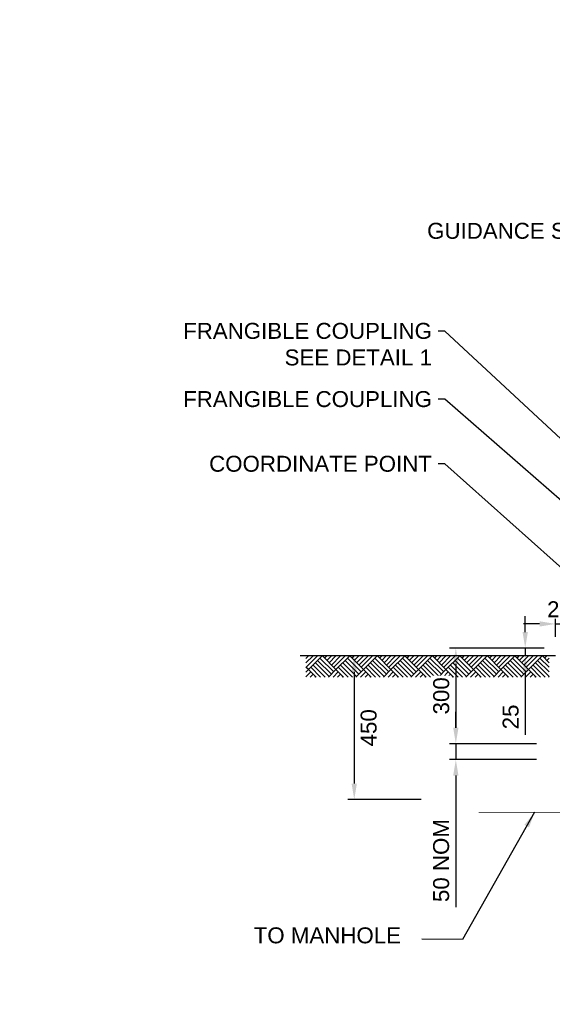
# Model space of a CAD drawing. Header units: metres. Extents: x -4024927 to 10167049, y -539908 to 13839353.
# Tile 90 of 211: x 1372733 to 1374403, y -66228 to -63141. Entities that reach past the tile are written whole.
import ezdxf
from ezdxf import colors
from ezdxf.entities.mleader import LeaderData, LeaderLine
from ezdxf.math import Vec2, Vec3

# ---------------------------------------------------------------- set-up
doc = ezdxf.new("R2010")
doc.units = ezdxf.units.M
doc.linetypes.add('CONTIUOUS', pattern=[0])
doc.linetypes.add('HIDDEN', pattern=[0.375, 0.25, -0.125])
for name, color, linetype in [('C-ANNO-DIMS', 1, 'Continuous'), ('E-ANNO-TEXT-07CN', 7, 'Continuous'), ('E-DETL-GRPH-07CN', 2, 'Continuous'), ('EL-AGLI-EQUP-PAPI-N-RefEdit0', 1, 'CONTIUOUS'), ('Hatch', 252, 'Continuous'), ('s-text', 2, 'Continuous')]:
    doc.layers.add(name, color=color, linetype=linetype)
doc.layers.add('PVC PIPE', color=250, linetype='HIDDEN', true_color=0x333333)
doc.styles.add('Arial', font='arial.ttf')
doc.styles.add('ROMANS', font='romans.shx', dxfattribs={"width": 0.8})
doc.styles.get("Standard").update_dxf_attribs({"font": 'arial.ttf'})
doc.dimstyles.new('DIM-25$7', dxfattribs={"dimscale": 0.25, "dimtxt": 0.225, "dimasz": 0.2, "dimexe": 0.1, "dimexo": 0.1, "dimgap": 0.08, "dimtad": 1, "dimdec": 0, "dimlfac": 1000, "dimzin": 0, "dimdsep": 46, "dimtxsty": 'ROMANS', "dimblk": 'ARCHTICK', "dimcen": 0.09, "dimdle": 0.1, "dimclrd": 1, "dimclre": 1, "dimclrt": 2, "dimadec": 0, "dimazin": 0, "dimtfac": 1, "dimtdec": 0, "dimtix": 1, "dimtmove": 2, "dimatfit": 2, "dimfxl": 1, "dimtolj": 1, "dimtzin": 0, "dimlwd": -1, "dimlwe": -1, "dimarcsym": 0})
doc.dimstyles.new('WSA_Dim-20', dxfattribs={"dimscale": 20, "dimtxt": 3.5, "dimasz": 3, "dimexe": 1, "dimexo": 3, "dimgap": 1, "dimtad": 1, "dimdec": 0, "dimrnd": 1, "dimzin": 0, "dimdsep": 46, "dimtxsty": 'Arial', "dimcen": 0, "dimclrd": 1, "dimclre": 8, "dimclrt": 2, "dimadec": 3, "dimazin": 0, "dimtfac": 0.3333, "dimtdec": 0, "dimtix": 1, "dimtmove": 0, "dimatfit": 3, "dimfxl": 5, "dimtfill": 1, "dimtolj": 1, "dimtzin": 0, "dimarcsym": 1})

# ---------------------------------------------------------------- blocks, each defined once
blk = doc.blocks.new('*D1217')
at = {"layer": 'C-ANNO-DIMS', "color": 8, "lineweight": -2, "transparency": 16777216}
for p, q in [((1374377.9, -65110.7), (1374080.4, -65110.7)), ((1374253.2, -65410.7), (1374080.4, -65410.7))]:
    blk.add_line(p, q, dxfattribs=at)
at = {"layer": 'C-ANNO-DIMS', "color": 1, "lineweight": -2, "transparency": 16777216}
blk.add_line((1374100.4, -65160.7), (1374100.4, -65360.7), dxfattribs=at)
at = {"layer": 'C-ANNO-DIMS', "color": 1, "transparency": 16777216}
for points in [[(1374092.1, -65160.7), (1374108.8, -65160.7), (1374100.4, -65110.7)], [(1374092.1, -65360.7), (1374108.8, -65360.7), (1374100.4, -65410.7)]]:
    blk.add_solid(points, dxfattribs=at)
at = {"layer": 'Defpoints', "color": 0, "transparency": 16777216}
for p in [(1374437.9, -65110.7), (1374100.4, -65410.7), (1374313.2, -65410.7)]:
    blk.add_point(p, dxfattribs=at)
at = {"layer": 'C-ANNO-DIMS', "color": 2, "transparency": 16777216, "insert": (1374054.9, -65260.7), "char_height": 50, "attachment_point": 5, "rotation": 90, "style": 'Arial', "bg_fill": 3, "box_fill_scale": 1.1, "bg_fill_color": 256, "bg_fill_true_color": 13158600, "bg_fill_transparency": 0}
blk.add_mtext('\\A1;300', dxfattribs=at)
blk = doc.blocks.new('*D1218')
at = {"layer": 'C-ANNO-DIMS', "color": 1, "lineweight": -2, "transparency": 16777216}
for p, q in [((1374100.4, -65360.7), (1374100.4, -65310.7)), ((1374100.4, -65410.7), (1374100.4, -65460.7)), ((1374100.4, -65510.7), (1374100.4, -65922.9))]:
    blk.add_line(p, q, dxfattribs=at)
at = {"layer": 'C-ANNO-DIMS', "color": 8, "lineweight": -2, "transparency": 16777216}
for p, q in [((1374352.9, -65410.7), (1374080.4, -65410.7)), ((1374352.9, -65460.7), (1374080.4, -65460.7))]:
    blk.add_line(p, q, dxfattribs=at)
at = {"layer": 'C-ANNO-DIMS', "color": 1, "transparency": 16777216}
for points in [[(1374092.1, -65360.7), (1374108.8, -65360.7), (1374100.4, -65410.7)], [(1374092.1, -65510.7), (1374108.8, -65510.7), (1374100.4, -65460.7)]]:
    blk.add_solid(points, dxfattribs=at)
at = {"layer": 'Defpoints', "color": 0, "transparency": 16777216}
for p in [(1374412.9, -65410.7), (1374100.4, -65460.7), (1374412.9, -65460.7)]:
    blk.add_point(p, dxfattribs=at)
at = {"layer": 'C-ANNO-DIMS', "color": 2, "transparency": 16777216, "insert": (1374054.6, -65777), "char_height": 50, "attachment_point": 5, "rotation": 90, "style": 'Arial', "bg_fill": 3, "box_fill_scale": 1.1, "bg_fill_color": 256, "bg_fill_true_color": 13158600, "bg_fill_transparency": 0}
blk.add_mtext('\\A1;50 NOM', dxfattribs=at)
blk = doc.blocks.new('*D1243')
at = {"layer": 'C-ANNO-DIMS', "color": 8, "lineweight": -2, "transparency": 16777216}
for p, q in [((1373991.7, -65135.7), (1373761.7, -65135.8)), ((1373992, -65585.7), (1373762, -65585.8))]:
    blk.add_line(p, q, dxfattribs=at)
at = {"layer": 'C-ANNO-DIMS', "color": 1, "lineweight": -2, "transparency": 16777216}
blk.add_line((1373781.7, -65185.8), (1373782, -65535.8), dxfattribs=at)
at = {"layer": 'C-ANNO-DIMS', "color": 1, "transparency": 16777216}
for points in [[(1373790.1, -65185.8), (1373773.4, -65185.8), (1373781.7, -65135.8)], [(1373790.3, -65535.8), (1373773.6, -65535.8), (1373782, -65585.8)]]:
    blk.add_solid(points, dxfattribs=at)
at = {"layer": 'Defpoints', "color": 0, "transparency": 16777216}
for p in [(1374051.7, -65135.7), (1373782, -65585.8), (1374052, -65585.7)]:
    blk.add_point(p, dxfattribs=at)
at = {"layer": 'C-ANNO-DIMS', "color": 2, "transparency": 16777216, "insert": (1373827.4, -65360.8), "char_height": 50, "attachment_point": 5, "rotation": 90.0337, "style": 'Arial', "bg_fill": 3, "box_fill_scale": 1.1, "bg_fill_color": 256, "bg_fill_true_color": 13158600, "bg_fill_transparency": 0}
blk.add_mtext('\\A1;450', dxfattribs=at)
blk = doc.blocks.new('*D1245')
at = {"layer": 'C-ANNO-DIMS', "color": 1, "lineweight": -2, "transparency": 16777216}
for p, q in [((1374318, -65060.7), (1374318, -65010.7)), ((1374318, -65110.7), (1374318, -65135.7)), ((1374318, -65185.7), (1374318, -65383.1))]:
    blk.add_line(p, q, dxfattribs=at)
at = {"layer": 'C-ANNO-DIMS', "color": 8, "lineweight": -2, "transparency": 16777216}
for p, q in [((1374377.9, -65110.7), (1374298, -65110.7)), ((1374352.9, -65135.7), (1374298, -65135.7))]:
    blk.add_line(p, q, dxfattribs=at)
at = {"layer": 'C-ANNO-DIMS', "color": 1, "transparency": 16777216}
for points in [[(1374309.7, -65060.7), (1374326.4, -65060.7), (1374318, -65110.7)], [(1374309.7, -65185.7), (1374326.4, -65185.7), (1374318, -65135.7)]]:
    blk.add_solid(points, dxfattribs=at)
at = {"layer": 'Defpoints', "color": 0, "transparency": 16777216}
for p in [(1374437.9, -65110.7), (1374318, -65135.7), (1374412.9, -65135.7)]:
    blk.add_point(p, dxfattribs=at)
at = {"layer": 'C-ANNO-DIMS', "color": 2, "transparency": 16777216, "insert": (1374272.5, -65326.7), "char_height": 50, "attachment_point": 5, "rotation": 90, "style": 'Arial', "bg_fill": 3, "box_fill_scale": 1.1, "bg_fill_color": 256, "bg_fill_true_color": 13158600, "bg_fill_transparency": 0}
blk.add_mtext('\\A1;25', dxfattribs=at)
blk = doc.blocks.new('*D1339')
at = {"layer": 'C-ANNO-DIMS', "color": 8, "lineweight": -2, "transparency": 16777216}
for p, q in [((1374412.9, -65075.7), (1374412.9, -65015.2)), ((1374437.9, -65050.7), (1374437.9, -65015.2))]:
    blk.add_line(p, q, dxfattribs=at)
at = {"layer": 'C-ANNO-DIMS', "color": 1, "lineweight": -2, "transparency": 16777216}
for p, q in [((1374362.9, -65035.2), (1374312.9, -65035.2)), ((1374412.9, -65035.2), (1374437.9, -65035.2)), ((1374487.9, -65035.2), (1374537.9, -65035.2))]:
    blk.add_line(p, q, dxfattribs=at)
at = {"layer": 'C-ANNO-DIMS', "color": 1, "transparency": 16777216}
for points in [[(1374362.9, -65026.8), (1374362.9, -65043.5), (1374412.9, -65035.2)], [(1374487.9, -65026.8), (1374487.9, -65043.5), (1374437.9, -65035.2)]]:
    blk.add_solid(points, dxfattribs=at)
at = {"layer": 'Defpoints', "color": 0, "transparency": 16777216}
for p in [(1374437.9, -65035.2), (1374437.9, -65110.7), (1374412.9, -65135.7)]:
    blk.add_point(p, dxfattribs=at)
at = {"layer": 'C-ANNO-DIMS', "color": 2, "transparency": 16777216, "insert": (1374425.4, -64989.6), "char_height": 50, "attachment_point": 5, "style": 'Arial', "bg_fill": 3, "box_fill_scale": 1.1, "bg_fill_color": 256, "bg_fill_true_color": 13158600, "bg_fill_transparency": 0}
blk.add_mtext('\\A1;25', dxfattribs=at)
blk = doc.blocks.new('_ArchTick')
at = {"color": 0, "linetype": 'ByBlock', "const_width": 0.15}
blk.add_lwpolyline([(-0.5, -0.5), (0.5, 0.5)], dxfattribs=at)

msp = doc.modelspace()

# ---------------------------------------------------------------- hatches: boundary and pattern name
at = {"layer": 'Hatch'}
h = msp.add_hatch(dxfattribs=at)
h.set_pattern_fill('AR-PARQ1', color=256, scale=0.2, angle=45, style=0)
h.set_pattern_definition([(45, (72236652.685, -45088073.25), (86.210458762, 5e-14), [60.96, -60.96]), (45, (72236645.5, -45088066.065), (86.210458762, 5e-14), [60.96, -60.96]), (45, (72236638.317, -45088058.88), (86.210458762, 5e-14), [60.96, -60.96]), (45, (72236631.13, -45088051.697), (86.210458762, 5e-14), [60.96, -60.96]), (45, (72236623.95, -45088044.51), (86.210458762, 5e-14), [60.96, -60.96]), (45, (72236616.764, -45088037.33), (86.210458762, 5e-14), [60.96, -60.96]), (45, (72236609.58, -45088030.144), (86.210458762, 5e-14), [60.96, -60.96]), (135, (72236695.79, -45088030.144), (-86.210458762, -5e-14), [60.96, -60.96]), (135, (72236702.975, -45088022.96), (-86.210458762, -5e-14), [60.96, -60.96]), (135, (72236710.16, -45088015.776), (-86.210458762, -5e-14), [60.96, -60.96]), (135, (72236717.343, -45088008.59), (-86.210458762, -5e-14), [60.96, -60.96]), (135, (72236724.53, -45088001.41), (-86.210458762, -5e-14), [60.96, -60.96]), (135, (72236731.71, -45087994.223), (-86.210458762, -5e-14), [60.96, -60.96]), (135, (72236738.896, -45087987.04), (-86.210458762, -5e-14), [60.96, -60.96])])
h.paths.add_polyline_path([(1374392.94, -65135.66), (1373630.75, -65135.66), (1373630.75, -65202.06), (1374392.94, -65202.06)])

# ---------------------------------------------------------------- linework, layer by layer
at = {"layer": 'E-DETL-GRPH-07CN', "color": 3, "ltscale": 0.5}
msp.add_line((1374412.94, -65135.66), (1373612.04, -65135.66), dxfattribs=at)
at = {"layer": 'PVC PIPE', "ltscale": 5, "const_width": 2}
msp.add_lwpolyline([(1374172.17, -65625.66), (1375062.94, -65625.66, 0.4142136), (1375152.94, -65535.66), (1375152.94, -65110.66)], format="xyb", dxfattribs=at)

# ---------------------------------------------------------------- texts
at = {"layer": 's-text'}
msp.add_text('GUIDANCE SIGN', height=50, dxfattribs=at).set_placement((1374010.53, -63828.02))
at = {"layer": 's-text', "insert": (1373928.53, -65986.38), "char_height": 50, "attachment_point": 3}
msp.add_mtext_dynamic_manual_height_columns('TO MANHOLE', width=811.2178, gutter_width=250, heights=[0], dxfattribs=at)

# ---------------------------------------------------------------- leaders
at = {"layer": 'E-ANNO-TEXT-07CN'}
msp.add_leader([(1374347.43, -65625.66), (1374121.25, -66024.41), (1373994.1, -66023.25)], dimstyle='DIM-25$7', override={"dimasz": 200}, dxfattribs=at)

# ---------------------------------------------------------------- next in the draw order: dimensions: what is measured, and where the dimension line sits
at = {"layer": 'C-ANNO-DIMS'}
dim = msp.add_aligned_dim(p1=(1374051.7, -65135.66), p2=(1374051.96, -65585.66), distance=-269.98, dimstyle='WSA_Dim-20', override={"dimtxt": 2.5, "dimasz": 2.5}, dxfattribs=at)
dim.commit()
dim.dimension.update_dxf_attribs({"geometry": '*D1243', "text_midpoint": (1373827.38, -65360.79)})

# ---------------------------------------------------------------- next in the draw order: dimensions: what is measured, and where the dimension line sits
dim = msp.add_linear_dim(base=(1374100.44, -65410.66), p1=(1374437.94, -65110.66), p2=(1374313.2, -65410.66), angle=90, dimstyle='WSA_Dim-20', override={"dimtxt": 2.5, "dimasz": 2.5}, dxfattribs=at)
dim.commit()
dim.dimension.update_dxf_attribs({"geometry": '*D1217', "text_midpoint": (1374054.89, -65260.66)})

# ---------------------------------------------------------------- next in the draw order: dimensions: what is measured, and where the dimension line sits
dim = msp.add_linear_dim(base=(1374100.44, -65460.66), p1=(1374412.94, -65410.66), p2=(1374412.94, -65460.66), angle=90, text='<> NOM', dimstyle='WSA_Dim-20', override={"dimtxt": 2.5, "dimasz": 2.5}, dxfattribs=at)
dim.commit()
dim.dimension.update_dxf_attribs({"geometry": '*D1218', "text_midpoint": (1374100.44, -65776.97), "dimtype": 160})

# ---------------------------------------------------------------- next in the draw order: dimensions: what is measured, and where the dimension line sits
dim = msp.add_linear_dim(base=(1374318.04, -65135.66), p1=(1374437.94, -65110.66), p2=(1374412.94, -65135.66), angle=90, dimstyle='WSA_Dim-20', override={"dimtxt": 2.5, "dimasz": 2.5}, dxfattribs=at)
dim.commit()
dim.dimension.update_dxf_attribs({"geometry": '*D1245', "text_midpoint": (1374318.04, -65326.65), "dimtype": 160})

# ---------------------------------------------------------------- next in the draw order: dimensions: what is measured, and where the dimension line sits
dim = msp.add_linear_dim(base=(1374437.94, -65035.15), p1=(1374412.94, -65135.66), p2=(1374437.94, -65110.66), dimstyle='WSA_Dim-20', override={"dimtxt": 2.5, "dimasz": 2.5}, dxfattribs=at)
dim.commit()
dim.dimension.update_dxf_attribs({"geometry": '*D1339', "text_midpoint": (1374425.44, -64989.63)})

# ---------------------------------------------------------------- next in the draw order: linework, layer by layer
at = {"layer": 'EL-AGLI-EQUP-PAPI-N-RefEdit0'}
msp.add_arc((3071061.1, 6743365.78), 7095987.63, 260.537675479, 260.537675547, dxfattribs=at)

# ---------------------------------------------------------------- next in the draw order: leaders
at = {"layer": 'C-ANNO-DIMS', "color": 0}
ml = msp.add_multileader_mtext('Standard', dxfattribs=at)
ml.set_content('FRANGIBLE COUPLING \\PSEE DETAIL 1', color=2, style='Arial')
ml.set_leader_properties(color=1)
ml.build(insert=Vec2(0, 0))
ml.multileader.update_dxf_attribs({"dogleg_length": 1, "arrow_head_size": 50, "scale": 20})
ctx = ml.context
ctx.base_point, ctx.scale, ctx.char_height, ctx.arrow_head_size, ctx.landing_gap_size, ctx.plane_origin = Vec3(1373235.47, -64117.06), 20, 50, 50, 20, Vec3(1374780.14, -64809.13)
ctx.text_align_type = 2
notes = []
notes.append((ctx, [(0, (1, 1, 0), (1374065.53, -64117.06), (-1, 0), 20, [(0, [(1375066.85, -65048.66)], 0, [])])]))
ctx.mtext.insert, ctx.mtext.width, ctx.mtext.alignment, ctx.mtext.flow_direction = Vec3(1374025.53, -64091.63), 1312.7535, 3, 5
ml = msp.add_multileader_mtext('Standard', dxfattribs=at)
ml.set_content('FRANGIBLE COUPLING', color=2, style='Arial')
ml.set_leader_properties(color=1)
ml.build(insert=Vec2(0, 0))
ml.multileader.update_dxf_attribs({"dogleg_length": 1, "arrow_head_size": 50, "scale": 20})
ctx = ml.context
ctx.base_point, ctx.scale, ctx.char_height, ctx.arrow_head_size, ctx.landing_gap_size, ctx.plane_origin = Vec3(1373235.47, -64330.89), 20, 50, 50, 20, Vec3(1374780.14, -65022.96)
ctx.text_align_type = 2
notes.append((ctx, [(0, (1, 1, 0), (1374065.53, -64330.89), (-1, 0), 20, [(0, [(1374907.94, -65065.66)], 0, [])])]))
ctx.mtext.insert, ctx.mtext.alignment, ctx.mtext.flow_direction = Vec3(1374025.53, -64305.46), 3, 5
ml = msp.add_multileader_mtext('Standard', dxfattribs=at)
ml.set_content('COORDINATE POINT', color=2, style='Arial')
ml.set_leader_properties(color=1)
ml.build(insert=Vec2(0, 0))
ml.multileader.update_dxf_attribs({"dogleg_length": 1, "arrow_head_size": 50, "scale": 20})
ctx = ml.context
ctx.base_point, ctx.scale, ctx.char_height, ctx.arrow_head_size, ctx.landing_gap_size, ctx.plane_origin = Vec3(1373311.87, -64533.62), 20, 50, 50, 20, Vec3(1374780.14, -65225.69)
ctx.text_align_type = 2
notes.append((ctx, [(0, (1, 1, 0), (1374065.53, -64533.62), (-1, 0), 20, [(0, [(1374712.94, -65110.66)], 0, [])])]))
ctx.mtext.insert, ctx.mtext.alignment, ctx.mtext.flow_direction = Vec3(1374025.53, -64508.19), 3, 5
for ctx, leaders in notes:
    for number, flags, end, landing, length, lines in leaders:
        leader = LeaderData()
        leader.index, (leader.has_last_leader_line, leader.has_dogleg_vector, leader.attachment_direction) = number, flags
        leader.last_leader_point, leader.dogleg_vector, leader.dogleg_length = Vec3(end), Vec3(landing), length
        for number, points, colour, breaks in lines:
            line = LeaderLine()
            line.index, line.vertices, line.color, line.breaks = number, Vec3.list(points), colors.encode_raw_color(colour), breaks
            leader.lines.append(line)
        ctx.leaders.append(leader)

doc.saveas('drawing.dxf')
